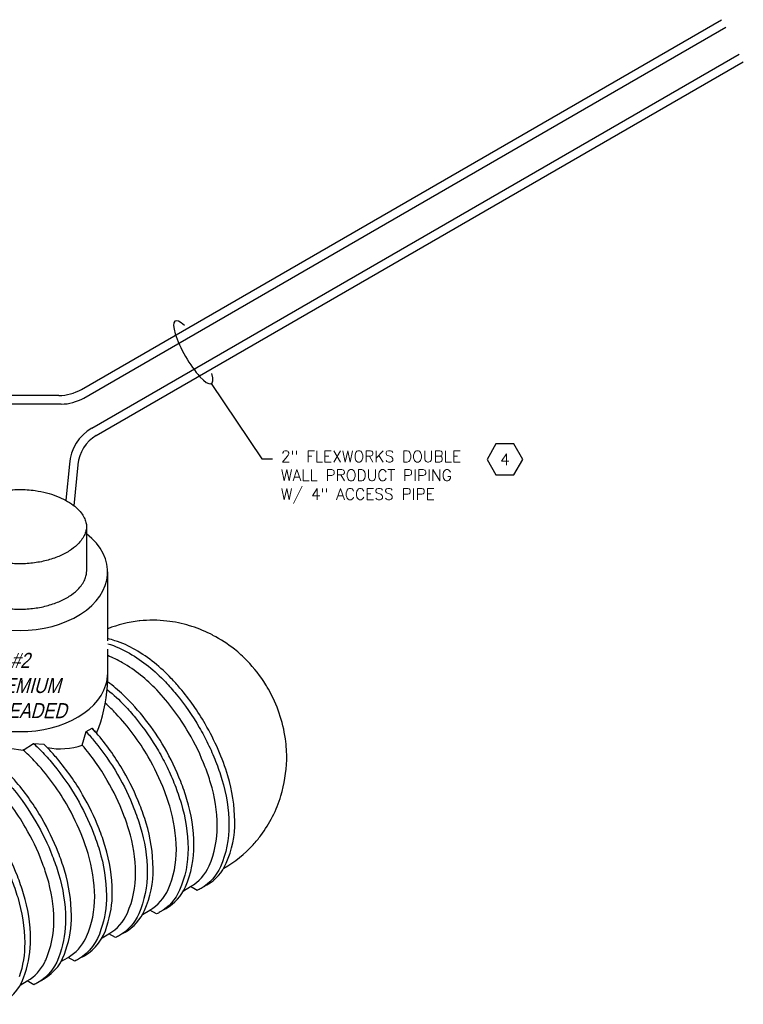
# Model space of a CAD drawing. Extents: x -19547 to -11561, y 2096 to 5601.
# Tile 88 of 168: x -18401 to -17825, y 3103 to 3887. Entities that reach past the tile are written whole.
import ezdxf
from ezdxf.enums import TextEntityAlignment as Align

# ---------------------------------------------------------------- set-up
doc = ezdxf.new("R2010")
doc.units = 0
doc.header["$MEASUREMENT"] = 0
doc.layers.get('0').update_dxf_attribs({"linetype": 'CONTINUOUS'})
for name, color, linetype in [('PIPING-PRODUCT-PREMIUM', 5, 'CONTINUOUS'), ('PIPING-PRODUCT-REGULAR', 4, 'CONTINUOUS'), ('SUMP', 3, 'CONTINUOUS'), ('TANK', 2, 'CONTINUOUS'), ('TEXT', 3, 'CONTINUOUS')]:
    doc.layers.add(name, color=color, linetype=linetype)
doc.styles.add('ISO1', font='SIMPFRAC.shx', dxfattribs={"width": 0.85, "oblique": 15})
doc.styles.add('SIMPLEX', font='simplex')

# ---------------------------------------------------------------- blocks, each defined once
blk = doc.blocks.new('HEX')
at = {"color": 3}
blk.add_lwpolyline([(-0.0577, 0.1), (-0.1155, 0), (-0.0577, -0.1), (0.0577, -0.1), (0.1155, 0), (0.0577, 0.1)], close=True, dxfattribs=at)
at = {"color": 3, "style": 'SIMPLEX'}
blk.add_attdef('D#', text='', height=0.08, dxfattribs=at).set_placement((0, 0), align=Align.MIDDLE)

msp = doc.modelspace()

# ---------------------------------------------------------------- linework, layer by layer
at = {"layer": 'PIPING-PRODUCT-PREMIUM'}
for p, q in [((-18343.73, 3562, 0), (-17828.17, 3859.66, 0)), ((-18340.3, 3556.05, 0), (-17824.73, 3853.71, 0)), ((-18361.64, 3533.38, 0), (-18364.54, 3504.48, 0)), ((-18354.81, 3532.7, 0), (-18358.06, 3500.21, 0))]:
    msp.add_line(p, q, dxfattribs=at)
for radius in [36, 29.13]:
    msp.add_arc((-18325.73, 3530.82, 0), radius, 120, 175.92705, dxfattribs=at)
at = {"layer": 'PIPING-PRODUCT-REGULAR'}
for p, q in [((-18352.09, 3592.83, 0), (-17842.16, 3887.23, 0)), ((-18350.25, 3585.95, 0), (-17838.73, 3881.28, 0)), ((-18370.09, 3588, 0), (-18729.9, 3588, 0)), ((-18368.25, 3581.13, 0), (-18730.01, 3581.13, 0))]:
    msp.add_line(p, q, dxfattribs=at)
msp.add_arc((-18370.09, 3624, 0), 36, 270, 300, dxfattribs=at)
at = {"layer": 'PIPING-PRODUCT-REGULAR', "extrusion": (-1.46074e-08, 1.63704e-07, 1)}
msp.add_arc((-18368.25, 3617.13, 0), 36, 270, 300, dxfattribs=at)
at = {"layer": 'SUMP', "elevation": 0}
for points in [[(-18348.03, 3483.5), (-18348.03, 3447.75)], [(-18331.12, 3392.7), (-18331.12, 3447.39)]]:
    msp.add_lwpolyline(points, dxfattribs=at)
for points in [[(-18470.81, 3447.39), (-18470.81, 3323.39, 0.113767), (-18467.35, 3323.2, -0.075076), (-18456.79, 3323.67, -0.106395), (-18425.94, 3313.52, 0.102792), (-18398.52, 3305.57), (-18390.22, 3310.82), (-18381.9, 3310.2, -0.00728), (-18379.25, 3307.55, 0.128965), (-18351.34, 3309.45), (-18348.31, 3320.24), (-18343.56, 3322.98, -0.006895), (-18339.95, 3318.93, 0.0822), (-18331.31, 3356.86, 0.06622)], [(-18331.31, 3356.86, 0.020779), (-18331.12, 3366.75), (-18331.12, 3385.83)]]:
    msp.add_lwpolyline(points, format="xyb", dxfattribs=at)
at = {"layer": 'SUMP'}
for centre, start_param, end_param in [((-18400.97, 3447.39, 0), 5.572544, 10.135419), ((-18400.97, 3366.75, 0), 0, 2.942357), ((-18400.97, 3366.75, 0), 2.942357, 3.141593)]:
    msp.add_ellipse(centre, major_axis=(-69.84, 0), ratio=0.665651, start_param=start_param, end_param=end_param, dxfattribs=at)
for points, knots in [([(-18453.9, 3483.5, 0), (-18453.9, 3482.55, 0), (-18453.81, 3481.6, 0), (-18453.41, 3479.65, 0), (-18453.11, 3478.64, 0), (-18452.24, 3476.55, 0), (-18451.67, 3475.47, 0), (-18450.24, 3473.23, 0), (-18449.36, 3472.09, 0), (-18447.29, 3469.77, 0), (-18446.08, 3468.61, 0), (-18443.34, 3466.33, 0), (-18441.81, 3465.21, 0), (-18437.65, 3462.57, 0), (-18434.85, 3461.1, 0), (-18428.74, 3458.52, 0), (-18425.41, 3457.4, 0), (-18418.41, 3455.6, 0), (-18414.72, 3454.92, 0), (-18407.19, 3454.05, 0), (-18403.33, 3453.86, 0), (-18395.65, 3453.99, 0), (-18391.82, 3454.31, 0), (-18384.38, 3455.43, 0), (-18380.78, 3456.23, 0), (-18373.96, 3458.25, 0), (-18370.76, 3459.46, 0), (-18364.92, 3462.21, 0), (-18362.28, 3463.74, 0), (-18357.69, 3466.97, 0), (-18355.74, 3468.66, 0), (-18352.84, 3471.73, 0), (-18351.78, 3473.1, 0), (-18350.09, 3475.75, 0), (-18349.46, 3477.03, 0), (-18348.55, 3479.48, 0), (-18348.27, 3480.65, 0), (-18348, 3482.93, 0), (-18347.99, 3484.04, 0), (-18348.27, 3486.32, 0), (-18348.54, 3487.48, 0), (-18349.44, 3489.93, 0), (-18350.06, 3491.21, 0), (-18351.75, 3493.86, 0), (-18352.81, 3495.23, 0), (-18355.4, 3497.98, 0), (-18356.93, 3499.36, 0), (-18360.45, 3502.03, 0), (-18362.45, 3503.33, 0), (-18366.84, 3505.74, 0), (-18369.24, 3506.86, 0), (-18374.37, 3508.86, 0), (-18377.1, 3509.74, 0), (-18382.8, 3511.22, 0), (-18385.78, 3511.81, 0), (-18393.05, 3512.84, 0), (-18397.42, 3513.12, 0), (-18406.15, 3513.04, 0), (-18410.5, 3512.67, 0), (-18418.91, 3511.32, 0), (-18422.96, 3510.33, 0), (-18430.49, 3507.85, 0), (-18433.96, 3506.34, 0), (-18439.59, 3503.29, 0), (-18441.87, 3501.79, 0), (-18445.8, 3498.69, 0), (-18447.46, 3497.1, 0), (-18450.16, 3493.94, 0), (-18451.2, 3492.39, 0), (-18452.59, 3489.71, 0), (-18453.04, 3488.56, 0), (-18453.66, 3486.34, 0), (-18453.83, 3485.28, 0), (-18453.9, 3483.98, 0), (-18453.9, 3483.74, 0), (-18453.9, 3483.5, 0)], [0, 0, 0, 0, 0.134816, 0.134816, 0.269633, 0.269633, 0.404449, 0.404449, 0.539266, 0.539266, 0.674082, 0.674082, 0.808899, 0.808899, 1.005673, 1.005673, 1.202446, 1.202446, 1.39922, 1.39922, 1.595994, 1.595994, 1.792767, 1.792767, 1.989541, 1.989541, 2.186315, 2.186315, 2.383088, 2.383088, 2.579862, 2.579862, 2.74012, 2.74012, 2.900378, 2.900378, 3.060635, 3.060635, 3.220893, 3.220893, 3.381151, 3.381151, 3.541409, 3.541409, 3.701667, 3.701667, 3.861925, 3.861925, 4.022183, 4.022183, 4.18244, 4.18244, 4.342698, 4.342698, 4.502956, 4.502956, 4.726383, 4.726383, 4.94981, 4.94981, 5.173237, 5.173237, 5.396663, 5.396663, 5.58104, 5.58104, 5.765416, 5.765416, 5.949793, 5.949793, 6.099331, 6.099331, 6.248869, 6.248869, 6.283185, 6.283185, 6.283185, 6.283185]), ([(-18453.9, 3447.39, 0), (-18453.9, 3447.39, 0), (-18453.9, 3447.39, 0), (-18453.9, 3447.39, 0), (-18453.9, 3446.44, 0), (-18453.81, 3445.5, 0), (-18453.41, 3443.54, 0), (-18453.11, 3442.54, 0), (-18452.24, 3440.45, 0), (-18451.67, 3439.36, 0), (-18450.24, 3437.12, 0), (-18449.36, 3435.98, 0), (-18447.29, 3433.67, 0), (-18446.08, 3432.5, 0), (-18443.34, 3430.22, 0), (-18441.81, 3429.1, 0), (-18437.65, 3426.46, 0), (-18434.85, 3425, 0), (-18428.74, 3422.41, 0), (-18425.41, 3421.29, 0), (-18418.41, 3419.49, 0), (-18414.72, 3418.81, 0), (-18407.19, 3417.94, 0), (-18403.33, 3417.76, 0), (-18395.65, 3417.88, 0), (-18391.82, 3418.2, 0), (-18384.38, 3419.32, 0), (-18380.78, 3420.12, 0), (-18373.96, 3422.14, 0), (-18370.76, 3423.36, 0), (-18364.92, 3426.1, 0), (-18362.28, 3427.64, 0), (-18357.69, 3430.86, 0), (-18355.74, 3432.56, 0), (-18352.84, 3435.62, 0), (-18351.78, 3436.99, 0), (-18350.09, 3439.64, 0), (-18349.46, 3440.92, 0), (-18348.55, 3443.37, 0), (-18348.27, 3444.54, 0), (-18348.06, 3446.3, 0), (-18348.02, 3446.91, 0), (-18348.03, 3447.53, 0)], [6.283185, 6.283185, 6.283185, 6.283185, 6.283185, 6.283185, 6.283185, 6.418002, 6.418002, 6.552818, 6.552818, 6.687635, 6.687635, 6.822451, 6.822451, 6.957268, 6.957268, 7.092084, 7.092084, 7.288858, 7.288858, 7.485632, 7.485632, 7.682405, 7.682405, 7.879179, 7.879179, 8.075953, 8.075953, 8.272726, 8.272726, 8.4695, 8.4695, 8.666273, 8.666273, 8.863047, 8.863047, 9.023305, 9.023305, 9.183563, 9.183563, 9.343821, 9.343821, 9.431246, 9.431246, 9.431246, 9.431246])]:
    msp.add_open_spline(points, degree=3, knots=knots, dxfattribs=at)
at = {"layer": 'TANK', "elevation": 0}
for points in [[(-18283.94, 3408.32, 0.053288), (-18305.54, 3408.42, 0.001168), (-18306.01, 3408.37, 0.067342), (-18331.12, 3402.19)], [(-18247.24, 3397.02, 0.043127), (-18264.08, 3404.07, 0.004388), (-18265.86, 3404.62, 0.04551), (-18283.94, 3408.32)], [(-18188.5, 3297.71, 0.039957), (-18189.54, 3314.6, 0.094213), (-18202.99, 3353.98, 0.009348), (-18205.11, 3357.56, 0.05445), (-18220.01, 3376.63, 0.03092), (-18230.2, 3385.88, 0.051492), (-18247.24, 3396.9, 0.022714)], [(-18325.32, 3392.7, 0.018573), (-18331.12, 3394.33)], [(-18331.12, 3390.27, -0.058622), (-18313.76, 3382.66, -0.071312), (-18285.15, 3359.9, -0.016688), (-18276.51, 3350.03, -0.040957), (-18258.15, 3323.65, -0.018759), (-18251.24, 3310.63)], [(-18243.11, 3305.94, 0.029225), (-18253.45, 3326.43, 0.044515), (-18273.56, 3354.98, 0.013151), (-18280.45, 3362.68, 0.071312), (-18309.06, 3385.44, 0.055056), (-18325.32, 3392.7, 0.002358)], [(-18266.64, 3319.52, 0.056826), (-18292.04, 3353.44, 0.071312), (-18319.26, 3375.11, 0.042626), (-18331.12, 3380.76)], [(-18318.71, 3349.58, 0.031357), (-18331.17, 3359.85)], [(-18331.18, 3353.51, -0.035611), (-18317.69, 3341.11, -0.016688), (-18309.05, 3331.24, -0.040957), (-18290.7, 3304.86, -0.018759), (-18283.78, 3291.84)], [(-18286.73, 3178.26, 0.016322), (-18284.6, 3179.41, 0.159265), (-18269.19, 3196.66, 0.106395), (-18262.38, 3230.1, 0.071312), (-18267.96, 3266.24, 0.019282), (-18272.93, 3280.55, 0.038312), (-18285.99, 3307.64, 0.069437), (-18318.71, 3349.58, 0.038743)], [(-18303.27, 3174.76), (-18297.57, 3178.07, 0.158496), (-18282.89, 3194.6, 0.106395), (-18276.4, 3226.43, 0.071312), (-18281.71, 3260.81, 0.017305), (-18285.91, 3273.06, 0.040291), (-18298.88, 3300.21, 0.057637), (-18324.58, 3334.65, 0.023866), (-18333, 3342.77, 0.023866)], [(-18364.37, 3146.59, 0.085374), (-18360, 3173.74, 0.071312), (-18365.58, 3209.88, 0.019282), (-18370.55, 3224.19, 0.038312), (-18383.62, 3251.28, 0.044515), (-18403.72, 3279.83, 0.013151), (-18410.61, 3287.53, 0.071312), (-18439.22, 3310.29, 0.106395), (-18471.65, 3320.96, 0.149431), (-18493.01, 3316.83), (-18500.18, 3312.62), (-18501.8, 3305.5)], [(-18500.18, 3312.62, -0.16913), (-18476.35, 3318.18, -0.106395), (-18443.92, 3307.51, -0.071312), (-18415.31, 3284.75, -0.016688), (-18406.67, 3274.88, -0.040957), (-18388.32, 3248.5, -0.038238), (-18375.27, 3221.46, -0.019356), (-18370.28, 3207.1, -0.071312), (-18364.7, 3170.96, -0.085107), (-18369.04, 3143.89, -0.085107)], [(-18348.31, 3320.24, -0.013078), (-18341.59, 3312.46, -0.040957), (-18323.24, 3286.07, -0.038238), (-18310.19, 3259.04, -0.019356), (-18305.2, 3244.67, -0.071312), (-18299.62, 3208.54, -0.106395), (-18306.44, 3175.09, -0.159265), (-18321.84, 3157.84, -0.0225), (-18324.8, 3156.29), (-18330.11, 3159.28)], [(-18319.28, 3159.47, 0.016322), (-18317.14, 3160.62, 0.159265), (-18301.74, 3177.87, 0.106395), (-18294.92, 3211.32, 0.071312), (-18300.5, 3247.45, 0.019282), (-18305.47, 3261.76, 0.038312), (-18318.54, 3288.85, 0.044515), (-18338.64, 3317.4, 0.009465), (-18343.56, 3322.98, 0.009465)], [(-18270.73, 3193.55), (-18265.03, 3196.86, 0.158496), (-18250.35, 3213.39, 0.106395), (-18243.86, 3245.22, 0.071312), (-18249.17, 3279.6, 0.017305), (-18253.37, 3291.84, 0.041101), (-18266.64, 3319.52, 0.023582)], [(-18381.13, 3136.91, 0.010233), (-18380.51, 3138.24, 0.106395), (-18374.02, 3170.07, 0.071312), (-18379.34, 3204.45, 0.017305), (-18383.53, 3216.69, 0.040291), (-18396.5, 3243.85, 0.057637), (-18422.2, 3278.29, 0.071312), (-18449.43, 3299.96, 0.106395), (-18480.29, 3310.11, 0.159299), (-18501.8, 3305.5), (-18507.22, 3302.37)], [(-18390.22, 3310.82, -0.020226), (-18382.77, 3303.54, -0.016688), (-18374.13, 3293.67, -0.040957), (-18355.78, 3267.28, -0.038238), (-18342.73, 3240.25, -0.019356), (-18337.74, 3225.88, -0.071312), (-18332.16, 3189.75, -0.085107), (-18336.5, 3162.68)], [(-18331.82, 3165.38, 0.085374), (-18327.46, 3192.53, 0.071312), (-18333.04, 3228.66, 0.019282), (-18338.01, 3242.98, 0.038312), (-18351.08, 3270.06, 0.044515), (-18371.18, 3298.61, 0.013151), (-18378.07, 3306.32, 0.01059), (-18381.9, 3310.2, 0.01059)], [(-18335.64, 3156.07), (-18330.11, 3159.28, 0.158496), (-18315.43, 3175.81, 0.106395), (-18308.94, 3207.64, 0.071312), (-18314.26, 3242.03, 0.017305), (-18318.45, 3254.27, 0.040291), (-18331.42, 3281.42, 0.046069), (-18351.34, 3309.45)], [(-18251.24, 3310.63, -0.019465), (-18245.11, 3296.61, -0.019356), (-18240.12, 3282.25, -0.071312), (-18234.54, 3246.11, -0.106395), (-18241.35, 3212.66, -0.159265), (-18256.76, 3195.42, -0.0225), (-18259.72, 3193.87), (-18265.03, 3196.86)], [(-18396.91, 3127.8, 0.085374), (-18392.54, 3154.95, 0.071312), (-18398.12, 3191.09, 0.019282), (-18403.09, 3205.4, 0.038312), (-18416.16, 3232.49, 0.044515), (-18436.26, 3261.04, 0.013151), (-18443.15, 3268.74, 0.071312), (-18471.76, 3291.51, 0.106395), (-18504.19, 3302.17, 0.080099), (-18516.02, 3301.53, 0.080099)], [(-18348.58, 3155.7, 0.010233), (-18347.97, 3157.02, 0.106395), (-18341.48, 3188.85, 0.071312), (-18346.8, 3223.24, 0.017305), (-18350.99, 3235.48, 0.040291), (-18363.96, 3262.64, 0.057637), (-18389.66, 3297.08, 0.025384), (-18398.65, 3305.68, 0.025384)], [(-18254.19, 3197.05, 0.016322), (-18252.05, 3198.2, 0.159265), (-18236.65, 3215.44, 0.106395), (-18229.84, 3248.89, 0.071312), (-18235.42, 3285.03, 0.028364), (-18243.11, 3305.94, 0.014208)], [(-18516.02, 3299.46, -0.048006), (-18508.89, 3299.39, -0.106395), (-18476.46, 3288.73, -0.071312), (-18447.85, 3265.96, -0.016688), (-18439.22, 3256.09, -0.040957), (-18420.86, 3229.71, -0.038238), (-18407.82, 3202.68, -0.019356), (-18402.82, 3188.31, -0.071312), (-18397.24, 3152.17, -0.085107), (-18401.58, 3125.1)], [(-18193.14, 3269.15, 0.061416), (-18188.5, 3297.71, 0.002597)], [(-18283.78, 3291.84, -0.019465), (-18277.65, 3277.83, -0.019356), (-18272.66, 3263.46, -0.071312), (-18267.08, 3227.32, -0.106395), (-18273.9, 3193.88, -0.159265), (-18289.3, 3176.63, -0.0225), (-18292.26, 3175.08), (-18297.57, 3178.07)], [(-18238.63, 3211.55, 0.078202), (-18215.18, 3230.24, 0.024524), (-18209.14, 3237.52, 0.087886), (-18193.14, 3269.15, 0.087886)], [(-18336.5, 3162.68, -0.197405), (-18354.38, 3139.05, -0.0225), (-18357.35, 3137.51), (-18362.65, 3140.49)], [(-18351.82, 3140.69, 0.016322), (-18349.68, 3141.84, 0.197022), (-18331.82, 3165.38, 0.156104)], [(-18368.36, 3137.18), (-18362.65, 3140.49, 0.148023), (-18348.58, 3155.7, 0.074382)], [(-18384.36, 3121.9, 0.016322), (-18382.22, 3123.05, 0.197022), (-18364.37, 3146.59, 0.156104)], [(-18400.9, 3118.4), (-18395.2, 3121.71, 0.148023), (-18381.13, 3136.91, 0.074382)], [(-18369.04, 3143.89, -0.197405), (-18386.92, 3120.27, -0.0225), (-18389.89, 3118.72), (-18395.2, 3121.71)], [(-18416.9, 3103.11, 0.016322), (-18414.76, 3104.26, 0.197022), (-18396.91, 3127.8, 0.156104)]]:
    msp.add_lwpolyline(points, format="xyb", dxfattribs=at)
at = {"layer": 'TEXT', "elevation": 0}
msp.add_lwpolyline([(-18248.61, 3597.51), (-18208.44, 3537.47), (-18199.91, 3537.47)], dxfattribs=at)
at = {"layer": 'TEXT'}
msp.add_ellipse((-18262.98, 3622.4, 0), major_axis=(14.37, -24.89), ratio=0.243351, start_param=2.435229, end_param=6.971572, dxfattribs=at)

# ---------------------------------------------------------------- block references
ref = msp.add_blockref('HEX', (-18014.64, 3537.07, 0), dxfattribs=dict(at, xscale=123.759022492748, yscale=123.759022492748, zscale=123.759022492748))
ref.add_attrib('D#', '4', dxfattribs={"layer": '0', "height": 9, "style": 'SIMPLEX'}).set_placement((-18014.64, 3537.07, 0), align=Align.MIDDLE)

# ---------------------------------------------------------------- texts
at = {"layer": 'TEXT', "insert": (-18193.1, 3543.96, 0), "char_height": 9, "width": 165.7626, "attachment_point": 1, "style": 'SIMPLEX'}
msp.add_mtext('\\pt54,153;2" FLEXWORKS DOUBLE WALL PRODUCT PIPING W/ 4" ACCESS PIPE', dxfattribs=at)
at = {"layer": 'TEXT', "color": 4, "insert": (-18400.97, 3330.86, 0), "char_height": 12, "width": 81.6879, "attachment_point": 8, "rotation": 359.86426, "style": 'ISO1'}
msp.add_mtext('#2 PREMIUM UNLEADED', dxfattribs=at)

doc.saveas('drawing.dxf')
